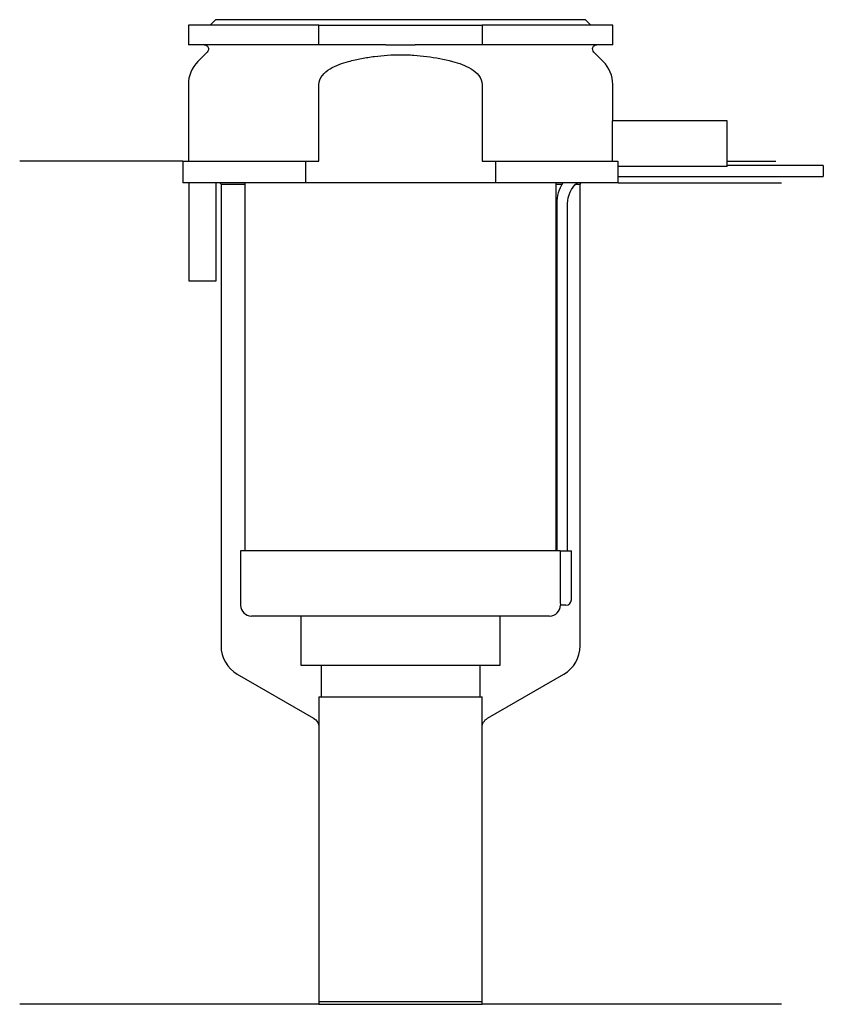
# Model space of a CAD drawing. Header units: millimetres. Extents: x 22.5 to 96.4, y 193.8 to 284.3.
import ezdxf

# ---------------------------------------------------------------- set-up
doc = ezdxf.new("R2010")
doc.units = ezdxf.units.MM
doc.layers.add('201', color=7, linetype='Continuous')
doc.layers.add('30', color=7, linetype='Continuous')

msp = doc.modelspace()

# ---------------------------------------------------------------- linework, layer by layer
at = {"layer": '201', "color": 113}
for p, q in [((37.526, 271.313), (22.526, 271.313)), ((37.526, 271.313), (37.526, 269.313)), ((87.525, 271.313), (92.007, 271.313)), ((40.926, 269.313), (41.026, 269.213)), ((41.026, 269.213), (41.026, 226.774)), ((41.026, 269.213), (43.226, 269.213)), ((71.825, 269.213), (72.374, 269.213)), ((73.64, 269.213), (74.026, 269.213)), ((74.026, 269.213), (74.126, 269.313)), ((74.026, 226.774), (74.026, 269.213)), ((77.526, 269.313), (92.526, 269.313)), ((42.526, 224.176), (49.528, 220.133)), ((65.523, 220.133), (72.526, 224.176)), ((50.028, 219.267), (50.028, 193.845)), ((65.023, 193.845), (65.023, 219.267)), ((50.028, 193.845), (22.526, 193.845)), ((50.028, 193.845), (65.023, 193.845)), ((92.526, 193.845), (65.023, 193.845))]:
    msp.add_line(p, q, dxfattribs=at)
for centre, start, end in [((44.026, 226.774), 180, 240), ((71.026, 226.774), 300, 360)]:
    msp.add_arc(centre, 3, start, end, dxfattribs=at)
at = {"layer": '201', "color": 113, "extrusion": (0, 0, -1)}
for centre, start, end in [((-49.028, 219.267), 120, 180), ((-66.023, 219.267), 0, 60)]:
    msp.add_arc(centre, 1, start, end, dxfattribs=at)
at = {"layer": '30', "color": 113}
for p, q in [((40.526, 284.313), (40.026, 283.813)), ((74.526, 284.313), (40.526, 284.313)), ((75.026, 283.813), (74.526, 284.313)), ((50.026, 283.813), (38.026, 283.813)), ((38.026, 283.813), (38.026, 282.013)), ((50.026, 283.813), (65.026, 283.813)), ((50.026, 282.013), (50.026, 283.813)), ((77.026, 283.813), (65.026, 283.813)), ((65.026, 283.813), (65.026, 282.013)), ((77.026, 282.013), (77.026, 283.813)), ((50.026, 282.013), (38.026, 282.013)), ((56.183, 282.013), (50.026, 282.013)), ((65.026, 282.013), (58.868, 282.013)), ((77.026, 282.013), (65.026, 282.013)), ((39.758, 281.33), (38.904, 280.476)), ((76.147, 280.476), (75.293, 281.33)), ((38.026, 278.355), (38.026, 271.313)), ((50.026, 271.313), (50.026, 278.355)), ((65.026, 278.355), (65.026, 271.313)), ((77.026, 275.013), (77.026, 278.355)), ((76.985, 275.013), (76.985, 271.313)), ((87.526, 275.013), (76.985, 275.013)), ((87.526, 270.813), (87.526, 275.013)), ((37.526, 271.313), (37.526, 269.313)), ((37.526, 271.313), (48.808, 271.313)), ((48.808, 269.313), (48.808, 271.313)), ((48.808, 271.313), (50.026, 271.313)), ((65.026, 271.313), (66.243, 271.313)), ((66.243, 271.313), (66.243, 269.313)), ((66.243, 271.313), (77.486, 271.313)), ((77.486, 271.313), (77.486, 270.813)), ((87.526, 270.813), (77.486, 270.813)), ((96.376, 270.913), (87.526, 270.913)), ((96.376, 270.913), (96.376, 269.913)), ((77.526, 269.313), (77.526, 269.913)), ((77.526, 269.913), (96.376, 269.913)), ((48.808, 269.313), (37.526, 269.313)), ((38.076, 269.313), (38.076, 260.313)), ((40.576, 260.313), (40.576, 269.313)), ((43.226, 269.313), (43.226, 235.513)), ((66.243, 269.313), (48.808, 269.313)), ((77.526, 269.313), (66.243, 269.313)), ((71.826, 235.513), (71.826, 269.313)), ((71.876, 267.413), (71.876, 235.513)), ((72.876, 235.513), (72.876, 267.413)), ((38.076, 260.313), (40.576, 260.313)), ((72.202, 235.513), (42.826, 235.513)), ((42.826, 235.513), (42.826, 230.513)), ((72.202, 235.513), (72.202, 231.013)), ((72.202, 235.513), (73.226, 235.513)), ((73.226, 231.013), (73.226, 235.513)), ((72.726, 230.513), (72.222, 230.513)), ((71.226, 229.513), (43.826, 229.513)), ((48.376, 229.513), (48.376, 224.993)), ((66.676, 224.993), (66.676, 229.513)), ((48.376, 224.993), (66.676, 224.993)), ((50.221, 224.993), (50.221, 222.093)), ((64.831, 222.093), (64.831, 224.993)), ((50.028, 222.093), (50.028, 194.093)), ((50.028, 222.093), (65.023, 222.093)), ((65.023, 194.093), (65.023, 222.093)), ((50.028, 194.093), (65.023, 194.093))]:
    msp.add_line(p, q, dxfattribs=at)
at = {"layer": '30', "color": 113, "extrusion": (0, 0, -1)}
for centre, radius, start, end in [((-39.476, 281.613), 0.4, 90, 225), ((-75.576, 281.613), 0.4, -45, 90), ((-75.376, 267.413), 2.5, 0, 49.45585)]:
    msp.add_arc(centre, radius, start, end, dxfattribs=at)
at = {"layer": '30', "color": 113}
for centre, radius, start, end in [((41.026, 278.355), 3, 135, 180), ((74.026, 278.355), 3, 0, 45), ((75.376, 267.413), 3.5, 147.06763, 180), ((72.726, 231.013), 0.5, -90, 0), ((43.826, 230.513), 1, 180, 270), ((71.226, 230.513), 1, -90, 0)]:
    msp.add_arc(centre, radius, start, end, dxfattribs=at)
for points, knots in [([(56.183, 282.013), (56.63, 282.013), (57.076, 282.01), (57.635, 282.01), (57.747, 282.01), (57.971, 282.01), (58.083, 282.011), (58.42, 282.012), (58.644, 282.013), (58.868, 282.013)], [0, 0, 0, 0, 0.5, 0.5, 0.625, 0.625, 0.75, 0.75, 1, 1, 1, 1]), ([(50.026, 278.355), (50.026, 278.972), (50.527, 279.477), (51.577, 280.123), (52.16, 280.324), (52.755, 280.476)], [0, 0, 0, 0, 0.5, 0.5, 1, 1, 1, 1]), ([(52.755, 280.476), (52.951, 280.526), (53.148, 280.574), (53.542, 280.663), (53.739, 280.704), (54.332, 280.82), (54.728, 280.885), (55.921, 281.043), (56.721, 281.097), (57.728, 281.097), (57.929, 281.094), (58.333, 281.08), (58.536, 281.07), (59.141, 281.029), (59.542, 280.989), (60.735, 280.83), (61.52, 280.675), (62.296, 280.476)], [0, 0, 0, 0, 0.0625, 0.0625, 0.125, 0.125, 0.25, 0.25, 0.5, 0.5, 0.5625, 0.5625, 0.625, 0.625, 0.75, 0.75, 1, 1, 1, 1]), ([(62.296, 280.476), (62.892, 280.323), (63.476, 280.122), (64.526, 279.476), (65.026, 278.97), (65.026, 278.355)], [0, 0, 0, 0, 0.5, 0.5, 1, 1, 1, 1]), ([(77.525, 269.918), (77.525, 269.914), (77.526, 269.908), (77.525, 269.922), (77.525, 269.926), (77.525, 269.953), (77.524, 269.977), (77.523, 270.038), (77.522, 270.075), (77.521, 270.138), (77.521, 270.16), (77.52, 270.206), (77.52, 270.23), (77.519, 270.304), (77.519, 270.356), (77.519, 270.46), (77.519, 270.513), (77.52, 270.612), (77.521, 270.659), (77.522, 270.744), (77.523, 270.782), (77.523, 270.813)], [0, 0, 0, 0, 0.000533, 0.000533, 0.125466, 0.125466, 0.2504, 0.2504, 0.375333, 0.375333, 0.4378, 0.4378, 0.500266, 0.500266, 0.6252, 0.6252, 0.750133, 0.750133, 0.875067, 0.875067, 1, 1, 1, 1]), ([(72.202, 231.013), (72.202, 230.958), (72.202, 230.902), (72.204, 230.797), (72.206, 230.747), (72.209, 230.661), (72.211, 230.623), (72.215, 230.563), (72.217, 230.541), (72.219, 230.528), (72.22, 230.518), (72.221, 230.513)], [0, 0, 0, 0, 0.20806, 0.20806, 0.416347, 0.416347, 0.62495, 0.62495, 0.835236, 0.835236, 1, 1, 1, 1])]:
    msp.add_open_spline(points, degree=3, knots=knots, dxfattribs=at)

doc.saveas('drawing.dxf')
